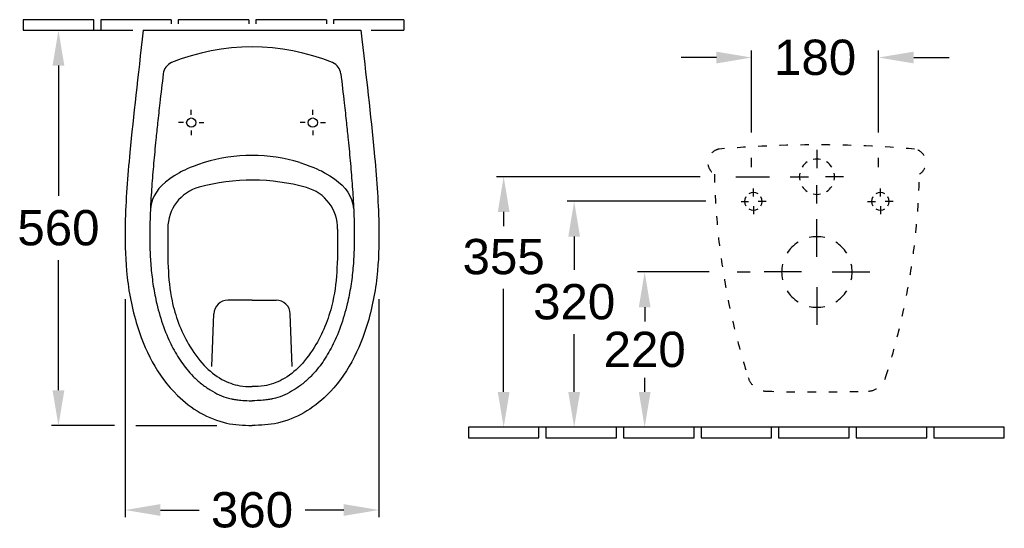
# Model space of a CAD drawing. Extents: x 152 to 2712, y 719 to 1439.
import ezdxf

# ---------------------------------------------------------------- set-up
doc = ezdxf.new("R2010")
doc.units = 0
doc.linetypes.add('ACAD_ISO03W100', pattern=[30, 12, -18])
for name, color, linetype in [('DRAUF', 6, 'CONTINUOUS'), ('DRAUF_Befestigung', 7, 'CONTINUOUS'), ('DRAUF_Bemassung', 7, 'CONTINUOUS'), ('DRAUF_Fliesen', 2, 'CONTINUOUS'), ('INST', 4, 'CONTINUOUS'), ('INST_Abfluss', 7, 'CONTINUOUS'), ('INST_Befestigung', 7, 'CONTINUOUS'), ('INST_Bemassung', 7, 'CONTINUOUS'), ('INST_Fliesen', 2, 'CONTINUOUS')]:
    doc.layers.add(name, color=color, linetype=linetype)
doc.styles.get("Standard").update_dxf_attribs({"font": 'ARIAL.TTF'})

msp = doc.modelspace()

# ---------------------------------------------------------------- linework, layer by layer
at = {"layer": 'DRAUF'}
msp.add_line((327.5907208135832, 1424.488595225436), (636.00848735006, 1424.488595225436), dxfattribs=at)
at = {"layer": 'DRAUF', "color": 2}
for p, q in [((481.7996040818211, 1042.024569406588), (447.5599976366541, 1042.024569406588)), ((481.7996040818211, 1042.024569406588), (516.0392105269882, 1042.024569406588)), ((424.7324890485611, 948.2778132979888), (427.5745310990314, 1022.786886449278)), ((538.8667191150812, 948.2778132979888), (536.0246770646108, 1022.786886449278))]:
    msp.add_line(p, q, dxfattribs=at)
at = {"layer": 'DRAUF', "color": 5}
for centre, radius, start, end in [((481.7996040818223, 1095.831902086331), 305.0870852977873, 67.99862807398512, 112.0013719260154), ((375.7450902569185, 1360.477259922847), 20, 114.3301977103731, 173.1484975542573), ((587.8541179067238, 1360.477259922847), 20, 6.851502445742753, 65.66980228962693), ((480.1325788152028, 1020.829738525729), 226.242843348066, 89.57782365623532, 106.9847858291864), ((483.4666293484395, 1020.829738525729), 226.242843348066, 73.01521417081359, 90.42217634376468)]:
    msp.add_arc(centre, radius, start, end, dxfattribs=at)
at = {"layer": 'DRAUF', "color": 2}
for centre, radius, start, end in [((422.3749440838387, 1144.296554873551), 60, 104.9296948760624, 180.6069525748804), ((481.9052496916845, 927.1531284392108), 285.1546167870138, 74.31533092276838, 105.2466171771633), ((543.0939580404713, 1143.835077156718), 60, 358.9549955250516, 74.63225322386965), ((447.5599976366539, 1022.024569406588), 20, 89.9999999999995, 177.8155933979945), ((516.0392105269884, 1022.024569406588), 20, 2.184406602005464, 90.00000000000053)]:
    msp.add_arc(centre, radius, start, end, dxfattribs=at)
at = {"layer": 'DRAUF'}
for points in [[(327.5907208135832, 1424.488595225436), (319.8430134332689, 1357.618950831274), (309.5772143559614, 1270.978673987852), (300.9532069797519, 1161.891572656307), (302.1966019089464, 1080.860037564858), (317.4887458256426, 995.5140324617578), (359.4052623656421, 910.2999546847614), (430.6939812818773, 866.8389141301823), (469.6085293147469, 864.9755503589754), (481.7996040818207, 864.4885952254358)], [(636.00848735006, 1424.488595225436), (643.7561947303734, 1357.618950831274), (654.0219938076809, 1270.978673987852), (662.6460011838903, 1161.891572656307), (661.4026062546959, 1080.860037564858), (646.1104623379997, 995.5140324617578), (604.1939457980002, 910.2999546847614), (532.905226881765, 866.8389141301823), (493.9906788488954, 864.9755503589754), (481.7996040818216, 864.4885952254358)]]:
    msp.add_open_spline(points, degree=3, knots=[0.5574071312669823, 0.5574071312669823, 0.5574071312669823, 0.5574071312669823, 13.35669307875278, 21.4487416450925, 26.75086386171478, 32.70338433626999, 42.17037670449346, 48.54734091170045, 51.4503226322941, 51.4503226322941, 51.4503226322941, 51.4503226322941], dxfattribs=at)
at = {"layer": 'DRAUF', "color": 5}
for points, knots in [([(355.8879167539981, 1362.86318961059), (354.1947945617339, 1348.771985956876), (352.588292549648, 1335.069769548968), (349.970032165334, 1311.952011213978), (348.9179288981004, 1302.413133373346), (347.0706335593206, 1285.118383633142), (346.2623002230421, 1277.336935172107), (344.8989090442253, 1263.787350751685), (344.3314561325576, 1258.007227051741), (343.2560590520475, 1246.754000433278), (342.7458497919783, 1241.281176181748), (341.7642346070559, 1230.364862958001), (341.2927930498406, 1224.918204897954), (339.9545320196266, 1208.612005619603), (339.1638675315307, 1197.786259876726), (337.838566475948, 1175.538837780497), (337.3232989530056, 1164.122831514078), (336.9160058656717, 1148.321316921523), (336.8350514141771, 1143.898685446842), (336.7525317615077, 1135.097278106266), (336.7510715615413, 1130.715381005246), (336.8857602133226, 1117.632678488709), (337.1611943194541, 1108.995008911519), (337.932513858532, 1096.107577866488), (338.2539881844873, 1091.783294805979), (339.4205297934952, 1078.894368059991), (340.4716030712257, 1070.376264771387), (343.1700854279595, 1053.499132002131), (344.8172580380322, 1045.141759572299), (348.0869367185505, 1031.415723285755), (349.5272369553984, 1025.997402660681), (354.2922247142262, 1009.86006268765), (358.0380550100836, 999.344139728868), (366.0183088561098, 980.9955264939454), (370.0611709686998, 973.0101570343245), (379.0247928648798, 957.9503249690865), (383.9437870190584, 950.8767876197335), (392.2264570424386, 940.8119318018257), (395.2634496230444, 937.4400216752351), (400.2700893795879, 932.3865719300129), (402.1456458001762, 930.5949388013), (405.9948275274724, 927.1202932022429), (407.9662459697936, 925.4393698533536), (413.9952600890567, 920.593669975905), (418.1677661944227, 917.6270282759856), (426.6756932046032, 912.3473712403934), (431.0105080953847, 910.0347193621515), (439.7010034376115, 906.1509374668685), (444.0554014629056, 904.5798753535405), (449.7485576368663, 903.020722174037), (451.1287689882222, 902.6817152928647), (453.0010390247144, 902.2750708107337), (453.4994988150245, 902.1719651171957), (454.5162667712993, 901.9717842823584), (455.0320679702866, 901.8752394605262), (456.6020220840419, 901.5960150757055), (457.6787601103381, 901.4237618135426), (461.0002575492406, 900.946423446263), (463.3365958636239, 900.6811314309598), (469.5182778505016, 900.1219892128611), (473.5185810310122, 899.885956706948), (479.0905331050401, 899.629749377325), (480.4332071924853, 899.5727996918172), (481.7996040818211, 899.5170511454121)], [4.315935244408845, 4.315935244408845, 4.315935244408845, 4.315935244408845, 7.467680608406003, 7.467680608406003, 9.734384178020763, 9.734384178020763, 11.61286773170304, 11.61286773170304, 13.01677685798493, 13.01677685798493, 14.347544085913, 14.347544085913, 15.67831131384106, 15.67831131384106, 18.33984576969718, 18.33984576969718, 21.16971620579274, 21.16971620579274, 22.27251030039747, 22.27251030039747, 23.37530439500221, 23.37530439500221, 25.58089258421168, 25.58089258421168, 26.7048353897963, 26.7048353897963, 28.95272100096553, 28.95272100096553, 31.20060661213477, 31.20060661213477, 32.68382321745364, 32.68382321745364, 35.65025642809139, 35.65025642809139, 38.11325059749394, 38.11325059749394, 40.57624476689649, 40.57624476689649, 41.9049817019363, 41.9049817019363, 42.66838719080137, 42.66838719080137, 43.43179267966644, 43.43179267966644, 44.95860365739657, 44.95860365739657, 46.48541463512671, 46.48541463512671, 48.01222561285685, 48.01222561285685, 48.50295636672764, 48.50295636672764, 48.68064129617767, 48.68064129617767, 48.85832622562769, 48.85832622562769, 49.21369608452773, 49.21369608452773, 49.92443580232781, 49.92443580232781, 51.00284179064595, 51.00284179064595, 51.33708449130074, 51.33708449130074, 51.33708449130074, 51.33708449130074]), ([(607.7112914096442, 1362.86318961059), (609.4044136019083, 1348.771985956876), (611.0109156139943, 1335.069769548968), (613.6291759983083, 1311.952011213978), (614.6812792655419, 1302.413133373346), (616.5285746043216, 1285.118383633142), (617.3369079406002, 1277.336935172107), (618.700299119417, 1263.787350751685), (619.2677520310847, 1258.007227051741), (620.3431491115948, 1246.754000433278), (620.853358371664, 1241.281176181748), (621.8349735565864, 1230.364862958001), (622.3064151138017, 1224.918204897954), (623.6446761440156, 1208.612005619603), (624.4353406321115, 1197.786259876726), (625.7606416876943, 1175.538837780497), (626.2759092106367, 1164.122831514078), (626.6832022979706, 1148.321316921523), (626.7641567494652, 1143.898685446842), (626.8466764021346, 1135.097278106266), (626.848136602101, 1130.715381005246), (626.7134479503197, 1117.632678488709), (626.4380138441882, 1108.995008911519), (625.6666943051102, 1096.107577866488), (625.345219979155, 1091.783294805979), (624.178678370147, 1078.894368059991), (623.1276050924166, 1070.376264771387), (620.4291227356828, 1053.499132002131), (618.7819501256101, 1045.141759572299), (615.5122714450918, 1031.415723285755), (614.0719712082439, 1025.997402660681), (609.3069834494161, 1009.86006268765), (605.5611531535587, 999.344139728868), (597.5808993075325, 980.9955264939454), (593.5380371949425, 973.0101570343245), (584.5744152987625, 957.9503249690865), (579.6554211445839, 950.8767876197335), (571.3727511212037, 940.8119318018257), (568.3357585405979, 937.4400216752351), (563.3291187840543, 932.3865719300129), (561.4535623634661, 930.5949388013), (557.6043806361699, 927.1202932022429), (555.6329621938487, 925.4393698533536), (549.6039480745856, 920.593669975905), (545.4314419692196, 917.6270282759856), (536.923514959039, 912.3473712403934), (532.5887000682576, 910.0347193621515), (523.8982047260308, 906.1509374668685), (519.5438067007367, 904.5798753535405), (513.850650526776, 903.020722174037), (512.4704391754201, 902.6817152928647), (510.5981691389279, 902.2750708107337), (510.0997093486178, 902.1719651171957), (509.0829413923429, 901.9717842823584), (508.5671401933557, 901.8752394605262), (506.9971860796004, 901.5960150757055), (505.9204480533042, 901.4237618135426), (502.5989506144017, 900.946423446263), (500.2626123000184, 900.6811314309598), (494.0809303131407, 900.1219892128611), (490.0806271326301, 899.885956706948), (484.5086750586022, 899.629749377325), (483.166000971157, 899.5727996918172), (481.7996040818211, 899.5170511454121)], [4.315935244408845, 4.315935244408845, 4.315935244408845, 4.315935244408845, 7.467680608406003, 7.467680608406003, 9.734384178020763, 9.734384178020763, 11.61286773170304, 11.61286773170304, 13.01677685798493, 13.01677685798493, 14.347544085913, 14.347544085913, 15.67831131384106, 15.67831131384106, 18.33984576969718, 18.33984576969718, 21.16971620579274, 21.16971620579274, 22.27251030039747, 22.27251030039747, 23.37530439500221, 23.37530439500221, 25.58089258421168, 25.58089258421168, 26.7048353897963, 26.7048353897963, 28.95272100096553, 28.95272100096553, 31.20060661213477, 31.20060661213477, 32.68382321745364, 32.68382321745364, 35.65025642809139, 35.65025642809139, 38.11325059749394, 38.11325059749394, 40.57624476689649, 40.57624476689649, 41.9049817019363, 41.9049817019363, 42.66838719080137, 42.66838719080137, 43.43179267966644, 43.43179267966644, 44.95860365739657, 44.95860365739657, 46.48541463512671, 46.48541463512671, 48.01222561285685, 48.01222561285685, 48.50295636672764, 48.50295636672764, 48.68064129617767, 48.68064129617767, 48.85832622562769, 48.85832622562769, 49.21369608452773, 49.21369608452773, 49.92443580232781, 49.92443580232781, 51.00284179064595, 51.00284179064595, 51.33708449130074, 51.33708449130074, 51.33708449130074, 51.33708449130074]), ([(414.043026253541, 1237.204402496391), (390.9133809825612, 1229.064215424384), (362.0294068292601, 1214.885968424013), (342.4282430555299, 1195.544910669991), (338.245325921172, 1175.975341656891), (337.6973430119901, 1171.357174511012)], [67.42909664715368, 67.42909664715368, 67.42909664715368, 67.42909664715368, 80.68667901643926, 127.536821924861, 141.538288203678, 141.538288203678, 141.538288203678, 141.538288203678]), ([(549.5561819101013, 1237.204402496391), (572.6858271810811, 1229.064215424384), (601.5698013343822, 1214.885968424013), (621.1709651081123, 1195.544910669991), (625.3538822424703, 1175.975341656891), (625.9018651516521, 1171.357174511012)], [67.42909664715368, 67.42909664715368, 67.42909664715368, 67.42909664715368, 80.68667901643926, 127.536821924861, 141.538288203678, 141.538288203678, 141.538288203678, 141.538288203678])]:
    msp.add_open_spline(points, degree=3, knots=knots, dxfattribs=at)
at = {"layer": 'DRAUF', "color": 2}
for points, knots in [([(362.3783106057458, 1143.660967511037), (362.1795696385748, 1125.398504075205), (361.8074584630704, 1091.204916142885), (367.111872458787, 1035.06668412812), (385.3348152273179, 987.1275991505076), (411.5238083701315, 949.9663949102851), (436.81577794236, 929.3864527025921), (461.2719025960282, 920.3692223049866), (476.0544500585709, 919.8119196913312), (481.8766095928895, 919.6610993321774)], [0, 0, 0, 0, 54.78923676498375, 102.5842209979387, 168.4178371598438, 205.8115702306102, 237.9148419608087, 264.7751423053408, 282.1842054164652, 282.1842054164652, 282.1842054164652, 282.1842054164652]), ([(603.083978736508, 1142.740811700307), (603.1430905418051, 1124.477362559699), (603.2537680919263, 1090.281929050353), (597.520311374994, 1034.185891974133), (578.9313889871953, 986.3875292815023), (552.4590499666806, 949.4276357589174), (527.0104782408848, 929.0416615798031), (502.4861282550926, 920.211670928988), (487.6997520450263, 919.7674026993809), (481.8766095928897, 919.6610993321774)], [0, 0, 0, 0, 54.78923676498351, 102.5842209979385, 168.4178371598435, 205.8115702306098, 237.9148419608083, 264.7751423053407, 282.1842054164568, 282.1842054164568, 282.1842054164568, 282.1842054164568])]:
    msp.add_open_spline(points, degree=3, knots=knots, dxfattribs=at)
at = {"layer": 'DRAUF_Befestigung', "color": 1, "linetype": 'Continuous'}
for p, q in [((395.6323136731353, 1304.730396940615), (395.6323136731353, 1311.711562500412)), ((567.9668944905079, 1304.730396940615), (567.9668944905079, 1311.711562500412)), ((384.6305344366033, 1293.728617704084), (377.6493688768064, 1293.728617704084)), ((406.6340929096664, 1293.728617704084), (413.6152584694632, 1293.728617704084)), ((556.9651152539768, 1293.728617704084), (549.98394969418, 1293.728617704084)), ((578.9686737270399, 1293.728617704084), (585.9498392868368, 1293.728617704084)), ((395.6323136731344, 1282.726838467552), (395.6323136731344, 1275.745672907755)), ((567.9668944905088, 1282.726838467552), (567.9668944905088, 1275.745672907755))]:
    msp.add_line(p, q, dxfattribs=at)
at = {"layer": 'DRAUF_Befestigung', "color": 7, "linetype": 'Continuous'}
for centre in [(395.6323136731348, 1293.728617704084), (567.9668944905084, 1293.728617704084)]:
    msp.add_circle(centre, 6.53153999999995, dxfattribs=at)
at = {"layer": 'DRAUF_Bemassung'}
for p, q in [((207.2603933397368, 1374.488595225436), (207.2603933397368, 1190.01724461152)), ((207.2603933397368, 914.4885952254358), (207.2603933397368, 1098.959945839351)), ((301.7996040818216, 1043.557014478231), (301.7996040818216, 734.8991477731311)), ((661.7996040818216, 1043.557014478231), (661.7996040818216, 734.8991477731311)), ((286.8021139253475, 864.4885952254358), (197.2603933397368, 864.4885952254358)), ((316.7970942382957, 864.4885952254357), (431.7996040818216, 864.4885952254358)), ((351.7996040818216, 744.8991477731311), (406.6665890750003, 744.8991477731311)), ((611.7996040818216, 744.8991477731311), (556.9326190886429, 744.8991477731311))]:
    msp.add_line(p, q, dxfattribs=at)
for points in [[(198.9270600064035, 1374.488595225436), (215.5937266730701, 1374.488595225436), (207.2603933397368, 1424.488595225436)], [(198.9270600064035, 914.4885952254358), (215.5937266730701, 914.4885952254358), (207.2603933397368, 864.4885952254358)], [(351.7996040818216, 753.2324811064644), (351.7996040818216, 736.5658144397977), (301.7996040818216, 744.8991477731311)], [(611.7996040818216, 753.2324811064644), (611.7996040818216, 736.5658144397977), (661.7996040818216, 744.8991477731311)]]:
    msp.add_solid(points, dxfattribs=at)
at = {"layer": 'DRAUF_Fliesen'}
for p, q in [((257.2603933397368, 1439.488595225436), (157.2603933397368, 1439.488595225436)), ((157.2603933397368, 1439.488595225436), (157.2603933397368, 1424.488595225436)), ((257.2603933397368, 1424.488595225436), (257.2603933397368, 1439.488595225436)), ((367.2603933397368, 1439.488595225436), (267.2603933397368, 1439.488595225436)), ((267.2603933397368, 1439.488595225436), (267.2603933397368, 1424.488595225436)), ((367.2603933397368, 1439.488595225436), (367.2603933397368, 1433.679619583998)), ((477.2603933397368, 1439.488595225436), (377.2603933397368, 1439.488595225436)), ((377.2603933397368, 1439.488595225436), (377.2603933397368, 1433.679619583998)), ((477.2603933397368, 1439.488595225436), (477.2603933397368, 1433.679619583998)), ((587.2603933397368, 1439.488595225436), (487.2603933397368, 1439.488595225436)), ((487.2603933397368, 1439.488595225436), (487.2603933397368, 1433.679619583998)), ((587.2603933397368, 1439.488595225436), (587.2603933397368, 1433.679619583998)), ((697.2603933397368, 1439.488595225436), (597.2603933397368, 1439.488595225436)), ((597.2603933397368, 1439.488595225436), (597.2603933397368, 1433.679619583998)), ((697.2603933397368, 1439.488595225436), (697.2603933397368, 1424.488595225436)), ((157.2603933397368, 1424.488595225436), (257.2603933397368, 1424.488595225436)), ((257.2603933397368, 1424.488595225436), (262.7810532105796, 1424.488595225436)), ((262.7810532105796, 1424.488595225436), (312.7810532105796, 1424.488595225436)), ((650.8181549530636, 1424.488595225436), (697.2603933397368, 1424.488595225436))]:
    msp.add_line(p, q, dxfattribs=at)
at = {"layer": 'INST', "color": 4, "linetype": 'ACAD_ISO03W100'}
for centre, radius, start, end in [((1282.905292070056, -363.8971709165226), 1626.006067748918, 85.11211769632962, 94.88788230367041), ((1147.306340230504, 1237.285821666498), 19.13807846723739, 98.85754084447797, 238.9639799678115), ((1418.504243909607, 1237.285821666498), 19.13807846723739, 301.0360200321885, 81.14245915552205), ((2159.682705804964, 1242.832003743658), 1022.479030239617, 181.2297804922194, 197.6684753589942), ((406.1278783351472, 1242.832003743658), 1022.479030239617, 342.3315246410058, 358.7702195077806), ((1211.199233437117, 940.1738314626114), 26.88220375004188, 196.5851698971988, 266.6101290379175), ((1354.611350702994, 940.1738314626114), 26.88220375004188, 273.3898709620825, 343.4148301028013), ((1282.905292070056, 3096.977434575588), 2184.868537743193, 268.0775426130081, 271.9224573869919)]:
    msp.add_arc(centre, radius, start, end, dxfattribs=at)
at = {"layer": 'INST_Abfluss', "color": 1}
for p, q in [((1282.905292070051, 1254.996535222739), (1282.905292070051, 1229.093745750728)), ((1245.017653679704, 1217.108896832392), (1270.920443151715, 1217.108896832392)), ((1320.792930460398, 1217.108896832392), (1294.890140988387, 1217.108896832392)), ((1282.905292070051, 1179.221258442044), (1282.905292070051, 1205.124047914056)), ((1282.905292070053, 1103.766927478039), (1282.905292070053, 1156.971844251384)), ((1261.247261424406, 1082.108896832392), (1208.042344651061, 1082.108896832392)), ((1304.5633227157, 1082.108896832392), (1357.768239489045, 1082.108896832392)), ((1282.905292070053, 1060.450866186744), (1282.905292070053, 1007.2459494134))]:
    msp.add_line(p, q, dxfattribs=at)
at = {"layer": 'INST_Abfluss', "color": 2}
for centre, start, end in [((1282.90529207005, 1217.108896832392), 123.1738577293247, 146.8261422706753), ((1282.905292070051, 1217.108896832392), 78.17385772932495, 101.826142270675), ((1282.905292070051, 1217.108896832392), 33.17385772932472, 56.82614227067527), ((1282.90529207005, 1217.108896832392), 168.1738577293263, 191.8261422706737), ((1282.905292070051, 1217.108896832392), 348.1738577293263, 11.82614227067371), ((1282.90529207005, 1217.108896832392), 213.1738577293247, 236.8261422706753), ((1282.905292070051, 1217.108896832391), 303.1738577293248, 326.8261422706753), ((1282.905292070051, 1217.108896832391), 258.1738577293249, 281.8261422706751)]:
    msp.add_arc(centre, 24.99999999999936, start, end, dxfattribs=at)
at = {"layer": 'INST_Abfluss', "color": 3}
for centre, start, end in [((1282.905292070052, 1082.108896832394), 77.17772673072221, 102.8222732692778), ((1282.905292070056, 1082.108896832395), 122.1777267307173, 147.8222732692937), ((1282.905292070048, 1082.108896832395), 32.17772673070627, 57.82227326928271), ((1282.905292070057, 1082.108896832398), 167.1777267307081, 192.8222732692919), ((1282.905292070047, 1082.108896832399), 347.1777267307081, 12.82227326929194), ((1282.905292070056, 1082.108896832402), 212.1777267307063, 237.8222732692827), ((1282.90529207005, 1082.108896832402), 302.1777267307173, 327.8222732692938), ((1282.905292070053, 1082.108896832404), 257.1777267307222, 282.8222732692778)]:
    msp.add_arc(centre, 50.00000000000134, start, end, dxfattribs=at)
at = {"layer": 'INST_Befestigung', "color": 1, "linetype": 'Continuous'}
for p, q in [((1192.905292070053, 1188.895586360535, -2.371083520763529e-07), (1192.905292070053, 1200.31220730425, -2.371083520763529e-07)), ((1372.905292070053, 1188.895586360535, -2.371083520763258e-07), (1372.905292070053, 1200.31220730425, -2.371083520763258e-07)), ((1175.307082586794, 1182.072212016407, -2.371083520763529e-07), (1186.03457645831, 1182.072212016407, -2.371083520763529e-07)), ((1192.905292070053, 1175.32220730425, -2.371083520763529e-07), (1192.905292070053, 1163.905586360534, -2.371083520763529e-07)), ((1211.108602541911, 1182.108896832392, -2.371083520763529e-07), (1199.691981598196, 1182.108896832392, -2.371083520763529e-07)), ((1354.701981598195, 1182.108896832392, -2.371083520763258e-07), (1366.118602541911, 1182.108896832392, -2.371083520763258e-07)), ((1372.905292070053, 1175.32220730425, -2.371083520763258e-07), (1372.905292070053, 1163.905586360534, -2.371083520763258e-07)), ((1391.10860254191, 1182.108896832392, -2.371083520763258e-07), (1379.691981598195, 1182.108896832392, -2.371083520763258e-07))]:
    msp.add_line(p, q, dxfattribs=at)
at = {"layer": 'INST_Befestigung', "color": 7, "linetype": 'Continuous'}
for centre, start, end in [((1192.905292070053, 1182.108896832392, -2.371083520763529e-07), 148.7450184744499, 211.2549815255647), ((1192.905292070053, 1182.108896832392, -2.371083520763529e-07), 58.74501847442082, 121.2549815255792), ((1192.905292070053, 1182.108896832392, -2.371083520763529e-07), 328.7450184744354, 31.25498152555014), ((1372.905292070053, 1182.108896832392, -2.371083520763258e-07), 148.7450184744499, 211.2549815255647), ((1372.905292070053, 1182.108896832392, -2.371083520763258e-07), 58.74501847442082, 121.2549815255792), ((1372.905292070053, 1182.108896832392, -2.371083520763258e-07), 328.7450184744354, 31.25498152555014), ((1192.905292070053, 1182.108896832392, -2.371083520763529e-07), 238.7450184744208, 301.2549815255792), ((1372.905292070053, 1182.108896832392, -2.371083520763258e-07), 238.7450184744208, 301.2549815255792)]:
    msp.add_arc(centre, 12.495, start, end, dxfattribs=at)
at = {"layer": 'INST_Bemassung'}
for p, q in [((1140.336816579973, 1385.911406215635), (1090.336816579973, 1385.911406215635)), ((1190.336816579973, 1279.47179814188), (1190.336816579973, 1395.911406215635)), ((1370.336816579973, 1279.756567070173), (1370.336816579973, 1395.911406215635)), ((1420.336816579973, 1385.911406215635), (1470.336816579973, 1385.911406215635)), ((1117.15241369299, 1217.108896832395), (828.6434466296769, 1217.108896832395)), ((1167.905152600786, 1217.108896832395), (1215.848253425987, 1217.108896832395)), ((1125.436083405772, 1182.353770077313), (928.6434466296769, 1182.353770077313)), ((838.6434466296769, 1167.108896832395), (838.6434466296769, 1147.108896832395)), ((938.6434466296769, 1132.353770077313), (938.6434466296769, 1085.173932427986)), ((1129.914687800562, 1082.108896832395), (1028.643446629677, 1082.108896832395)), ((1169.914687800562, 1082.108896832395), (1188.129972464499, 1082.108896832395)), ((838.6434466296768, 912.1088968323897), (838.6434466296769, 1058.026736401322)), ((1038.643446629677, 1032.108896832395), (1038.643446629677, 1012.108896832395)), ((938.6434466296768, 912.1088968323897), (938.6434466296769, 994.0825272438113)), ((1038.643446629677, 912.1088968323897), (1038.643446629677, 932.1088968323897))]:
    msp.add_line(p, q, dxfattribs=at)
at = {"layer": 'INST_Bemassung', "linetype": 'ByBlock'}
for p, q in [((1190.336816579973, 1230.383753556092), (1190.336816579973, 1243.978995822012)), ((1370.336816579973, 1230.383753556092), (1370.336816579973, 1243.978995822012))]:
    msp.add_line(p, q, dxfattribs=at)
at = {"layer": 'INST_Bemassung'}
for points in [[(1140.336816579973, 1394.244739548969), (1140.336816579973, 1377.578072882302), (1190.336816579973, 1385.911406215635)], [(1420.336816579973, 1394.244739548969), (1420.336816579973, 1377.578072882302), (1370.336816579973, 1385.911406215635)], [(830.3101132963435, 1167.108896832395), (846.9767799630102, 1167.108896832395), (838.6434466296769, 1217.108896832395)], [(930.3101132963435, 1132.353770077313), (946.9767799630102, 1132.353770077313), (938.6434466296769, 1182.353770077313)], [(1030.310113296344, 1032.108896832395), (1046.97677996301, 1032.108896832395), (1038.643446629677, 1082.108896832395)], [(830.3101132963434, 912.1088968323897), (846.9767799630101, 912.1088968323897), (838.6434466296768, 862.1088968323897)], [(930.3101132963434, 912.1088968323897), (946.9767799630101, 912.1088968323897), (938.6434466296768, 862.1088968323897)], [(1030.310113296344, 912.1088968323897), (1046.97677996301, 912.1088968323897), (1038.643446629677, 862.1088968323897)]]:
    msp.add_solid(points, dxfattribs=at)
at = {"layer": 'INST_Fliesen'}
for p, q in [((888.6434466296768, 862.1088968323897), (788.6434466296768, 862.1088968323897)), ((788.6434466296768, 862.1088968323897), (788.6434466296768, 847.1088968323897)), ((888.6434466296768, 847.1088968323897), (888.6434466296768, 862.1088968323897)), ((898.6434466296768, 862.1088968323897), (888.6434466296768, 862.1088968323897)), ((998.6434466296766, 862.1088968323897), (898.6434466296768, 862.1088968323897)), ((898.6434466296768, 862.1088968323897), (898.6434466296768, 847.1088968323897)), ((1008.643446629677, 862.1088968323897), (998.6434466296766, 862.1088968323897)), ((998.6434466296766, 847.1088968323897), (998.6434466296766, 862.1088968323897)), ((1108.643446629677, 862.1088968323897), (1008.643446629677, 862.1088968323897)), ((1008.643446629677, 862.1088968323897), (1008.643446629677, 847.1088968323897)), ((1108.643446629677, 847.1088968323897), (1108.643446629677, 862.1088968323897)), ((1118.643446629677, 862.1088968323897), (1108.643446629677, 862.1088968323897)), ((1218.643446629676, 862.1088968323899), (1118.643446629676, 862.1088968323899)), ((1118.643446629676, 862.1088968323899), (1118.643446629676, 847.1088968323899)), ((1218.643446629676, 847.1088968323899), (1218.643446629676, 862.1088968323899)), ((1228.643446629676, 862.1088968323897), (1218.643446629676, 862.1088968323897)), ((1328.643446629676, 862.1088968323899), (1228.643446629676, 862.1088968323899)), ((1228.643446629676, 862.1088968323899), (1228.643446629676, 847.1088968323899)), ((1328.643446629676, 847.1088968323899), (1328.643446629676, 862.1088968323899)), ((1338.643446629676, 862.1088968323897), (1328.643446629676, 862.1088968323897)), ((1438.643446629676, 862.1088968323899), (1338.643446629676, 862.1088968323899)), ((1338.643446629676, 862.1088968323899), (1338.643446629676, 847.1088968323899)), ((1438.643446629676, 847.1088968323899), (1438.643446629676, 862.1088968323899)), ((1448.643446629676, 862.1088968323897), (1438.643446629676, 862.1088968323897)), ((1548.643446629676, 862.1088968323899), (1448.643446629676, 862.1088968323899)), ((1448.643446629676, 862.1088968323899), (1448.643446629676, 847.1088968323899)), ((1548.643446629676, 847.1088968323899), (1548.643446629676, 862.1088968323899)), ((788.6434466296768, 847.1088968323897), (888.6434466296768, 847.1088968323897)), ((898.6434466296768, 847.1088968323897), (998.6434466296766, 847.1088968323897)), ((1008.643446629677, 847.1088968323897), (1108.643446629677, 847.1088968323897)), ((1118.643446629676, 847.1088968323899), (1218.643446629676, 847.1088968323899)), ((1228.643446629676, 847.1088968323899), (1328.643446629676, 847.1088968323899)), ((1338.643446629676, 847.1088968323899), (1438.643446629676, 847.1088968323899)), ((1448.643446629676, 847.1088968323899), (1548.643446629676, 847.1088968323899))]:
    msp.add_line(p, q, dxfattribs=at)

# ---------------------------------------------------------------- texts
at = {"layer": 'DRAUF_Bemassung', "char_height": 50, "attachment_point": 5}
for s, insert in [('\\A1;560', (207.2603933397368, 1144.488595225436)), ('\\A1;360', (481.7996040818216, 744.8991477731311))]:
    msp.add_mtext(s, dxfattribs=dict(at, insert=insert))
at = {"layer": 'INST_Bemassung', "char_height": 50, "attachment_point": 5}
for s, insert in [('\\A1;180', (1280.336816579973, 1385.911406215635)), ('\\A1;355', (838.6434466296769, 1103.572438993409)), ('\\A1;320', (938.6434466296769, 1039.628229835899)), ('\\A1;220', (1038.643446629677, 972.1088968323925))]:
    msp.add_mtext(s, dxfattribs=dict(at, insert=insert))

doc.saveas('drawing.dxf')
